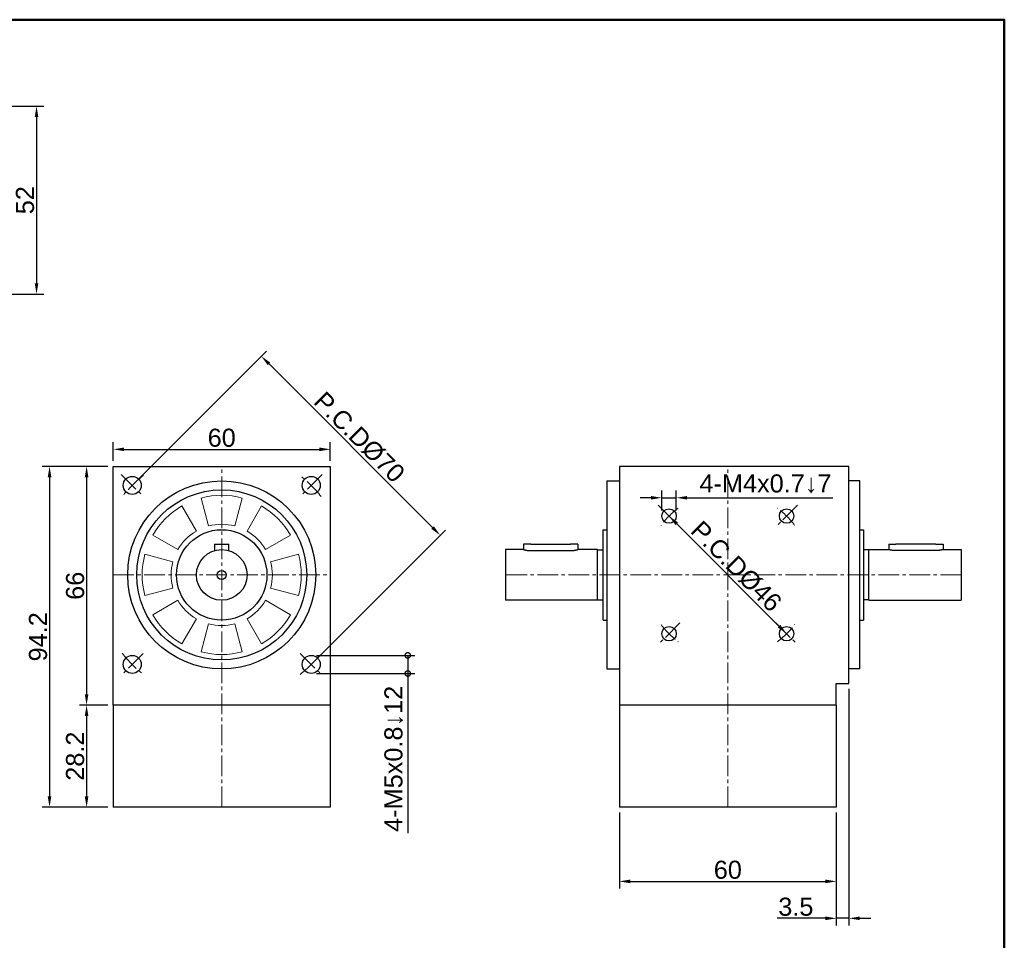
# Model space of a CAD drawing. Header units: millimetres. Extents: x 2723 to 3304, y 721 to 1129.
# Tile 8 of 8: x 3032 to 3304, y 874 to 1129. Entities that reach past the tile are written whole.
import ezdxf

# ---------------------------------------------------------------- set-up
doc = ezdxf.new("R2010")
doc.units = ezdxf.units.MM
doc.linetypes.add('CENTER2', pattern=[28.575, 19.05, -3.175, 3.175, -3.175])
for name, color, linetype, lineweight in [('中心線', 6, 'CENTER2', 5), ('圖框', 7, 'Continuous', 50), ('標註', 4, 'Continuous', 13)]:
    doc.layers.add(name, color=color, linetype=linetype, lineweight=lineweight)
doc.layers.add('產品', color=7, linetype='Continuous')
doc.styles.get("Standard").update_dxf_attribs({"font": 'arial.ttf'})
doc.dimstyles.new('yuetai', dxfattribs={"dimtxt": 5, "dimasz": 3, "dimexe": 2, "dimexo": 1.5, "dimtad": 1, "dimdsep": 46, "dimtxsty": 'Standard', "dimcen": 0, "dimadec": 0, "dimazin": 0, "dimtfac": 1, "dimtmove": 0, "dimatfit": 3, "dimfxl": 1, "dimarcsym": 0})

# ---------------------------------------------------------------- blocks, each defined once
blk = doc.blocks.new('標題欄框 下標註')
at = {"layer": '圖框'}
blk.add_lwpolyline([(2.28, 89.91), (287.28, 89.91), (287.28, 273.91), (2.28, 273.91)], close=True, dxfattribs=at)
blk = doc.blocks.new('*D15')
at = {"layer": 'Defpoints', "color": 0, "transparency": 16777216}
for p in [(2971.05, 1104.65), (2971.05, 1052.65), (3036.55, 1052.65)]:
    blk.add_point(p, dxfattribs=at)
at = {"layer": '標註', "color": 0, "lineweight": -2, "transparency": 16777216}
for p, q in [((2972.55, 1104.65), (3038.55, 1104.65)), ((3036.55, 1101.65), (3036.55, 1055.65)), ((2972.55, 1052.65), (3038.55, 1052.65))]:
    blk.add_line(p, q, dxfattribs=at)
at = {"layer": '標註', "color": 0, "transparency": 16777216}
for points in [[(3036.05, 1101.65), (3037.05, 1101.65), (3036.55, 1104.65)], [(3036.05, 1055.65), (3037.05, 1055.65), (3036.55, 1052.65)]]:
    blk.add_solid(points, dxfattribs=at)
at = {"layer": '標註', "color": 0, "transparency": 16777216, "insert": (3033.38, 1078.65), "char_height": 5, "attachment_point": 5, "rotation": 90}
blk.add_mtext('52', dxfattribs=at)
blk = doc.blocks.new('*D18')
at = {"layer": 'Defpoints', "color": 0, "transparency": 16777216}
for p in [(3057.76, 1005.08), (3050.4, 939.08), (3057.76, 939.08)]:
    blk.add_point(p, dxfattribs=at)
at = {"layer": '標註', "color": 0, "lineweight": -2, "transparency": 16777216}
for p, q in [((3056.26, 1005.08), (3048.4, 1005.08)), ((3050.4, 1002.08), (3050.4, 942.08)), ((3056.26, 939.08), (3048.4, 939.08))]:
    blk.add_line(p, q, dxfattribs=at)
at = {"layer": '標註', "color": 0, "transparency": 16777216}
for points in [[(3049.9, 1002.08), (3050.9, 1002.08), (3050.4, 1005.08)], [(3049.9, 942.08), (3050.9, 942.08), (3050.4, 939.08)]]:
    blk.add_solid(points, dxfattribs=at)
at = {"layer": '標註', "color": 0, "transparency": 16777216, "insert": (3047.23, 972.08), "char_height": 5, "attachment_point": 5, "rotation": 90}
blk.add_mtext('66', dxfattribs=at)
blk = doc.blocks.new('*D19')
at = {"layer": 'Defpoints', "color": 0, "transparency": 16777216}
for p in [(3057.76, 939.08), (3050.4, 910.88), (3057.76, 910.88)]:
    blk.add_point(p, dxfattribs=at)
at = {"layer": '標註', "color": 0, "lineweight": -2, "transparency": 16777216}
for p, q in [((3056.26, 939.08), (3048.4, 939.08)), ((3050.4, 936.08), (3050.4, 913.88)), ((3056.26, 910.88), (3048.4, 910.88))]:
    blk.add_line(p, q, dxfattribs=at)
at = {"layer": '標註', "color": 0, "transparency": 16777216}
for points in [[(3049.9, 936.08), (3050.9, 936.08), (3050.4, 939.08)], [(3049.9, 913.88), (3050.9, 913.88), (3050.4, 910.88)]]:
    blk.add_solid(points, dxfattribs=at)
at = {"layer": '標註', "color": 0, "transparency": 16777216, "insert": (3047.23, 924.98), "char_height": 5, "attachment_point": 5, "rotation": 90}
blk.add_mtext('28.2', dxfattribs=at)
blk = doc.blocks.new('*D34')
at = {"layer": 'Defpoints', "color": 0, "transparency": 16777216}
for p in [(3057.76, 1005.08), (3040.15, 910.88), (3057.76, 910.88)]:
    blk.add_point(p, dxfattribs=at)
at = {"layer": '標註', "color": 0, "lineweight": -2, "transparency": 16777216}
for p, q in [((3056.26, 1005.08), (3038.15, 1005.08)), ((3040.15, 1002.08), (3040.15, 913.88)), ((3056.26, 910.88), (3038.15, 910.88))]:
    blk.add_line(p, q, dxfattribs=at)
at = {"layer": '標註', "color": 0, "transparency": 16777216}
for points in [[(3039.65, 1002.08), (3040.65, 1002.08), (3040.15, 1005.08)], [(3039.65, 913.88), (3040.65, 913.88), (3040.15, 910.88)]]:
    blk.add_solid(points, dxfattribs=at)
at = {"layer": '標註', "color": 0, "transparency": 16777216, "insert": (3036.98, 957.98), "char_height": 5, "attachment_point": 5, "rotation": 90}
blk.add_mtext('94.2', dxfattribs=at)
blk = doc.blocks.new('*D35')
at = {"layer": 'Defpoints', "color": 0, "transparency": 16777216}
for p in [(3211.46, 991.34), (3243.99, 958.82), (3243.99, 958.82)]:
    blk.add_point(p, dxfattribs=at)
at = {"layer": '標註', "color": 0, "lineweight": -2, "transparency": 16777216}
for p, q in [((3212.52, 992.4), (3212.88, 992.76)), ((3213.58, 989.22), (3241.87, 960.94)), ((3245.05, 959.88), (3245.4, 960.23))]:
    blk.add_line(p, q, dxfattribs=at)
at = {"layer": '標註', "color": 0, "transparency": 16777216}
for points in [[(3213.94, 989.58), (3213.23, 988.87), (3211.46, 991.34)], [(3242.22, 961.29), (3241.51, 960.58), (3243.99, 958.82)]]:
    blk.add_solid(points, dxfattribs=at)
at = {"layer": '標註', "color": 0, "transparency": 16777216, "insert": (3230.07, 977.43), "char_height": 5, "attachment_point": 5, "rotation": 315}
blk.add_mtext('P.C.DØ46', dxfattribs=at)
blk = doc.blocks.new('*D36')
at = {"layer": 'Defpoints', "color": 0, "transparency": 16777216}
for p in [(3213.46, 996.4), (3209.46, 991.34), (3213.46, 991.34)]:
    blk.add_point(p, dxfattribs=at)
at = {"layer": '標註', "color": 0, "lineweight": -2, "transparency": 16777216}
for p, q in [((3209.46, 992.84), (3209.46, 998.4)), ((3213.46, 992.84), (3213.46, 998.4)), ((3206.46, 996.4), (3203.46, 996.4)), ((3209.46, 996.4), (3213.46, 996.4)), ((3216.46, 996.4), (3256.8, 996.4))]:
    blk.add_line(p, q, dxfattribs=at)
at = {"layer": '標註', "color": 0, "transparency": 16777216}
for points in [[(3206.46, 996.9), (3206.46, 995.9), (3209.46, 996.4)], [(3216.46, 996.9), (3216.46, 995.9), (3213.46, 996.4)]]:
    blk.add_solid(points, dxfattribs=at)
at = {"layer": '標註', "color": 0, "transparency": 16777216, "insert": (3238.13, 1000.26), "char_height": 5, "attachment_point": 5}
blk.add_mtext('4-M4x0.7↓7', dxfattribs=at)
blk = doc.blocks.new('_DotSmall')
at = {"color": 0, "linetype": 'ByBlock', "const_width": 0.5}
blk.add_lwpolyline([(-0.0625, 0, 1), (0.0625, 0, 1)], format="xyb", close=True, dxfattribs=at)
blk = doc.blocks.new('*D38')
at = {"layer": 'Defpoints', "color": 0, "transparency": 16777216}
for p in [(3112.51, 952.83), (3112.51, 947.83), (3139.21, 947.83)]:
    blk.add_point(p, dxfattribs=at)
at = {"layer": '標註', "color": 0, "lineweight": -2, "transparency": 16777216}
for p, q in [((3114.01, 952.83), (3141.21, 952.83)), ((3139.21, 952.83), (3139.21, 947.83)), ((3114.01, 947.83), (3141.21, 947.83)), ((3139.21, 947.83), (3139.21, 903.66))]:
    blk.add_line(p, q, dxfattribs=at)
at = {"layer": '標註', "color": 0, "lineweight": -2, "transparency": 16777216, "xscale": 3, "yscale": 3, "zscale": 3}
for p, rotation in [((3139.21, 952.83), 90), ((3139.21, 947.83), 270)]:
    blk.add_blockref('_DotSmall', p, dxfattribs=dict(at, rotation=rotation))
at = {"layer": '標註', "color": 0, "transparency": 16777216, "insert": (3135.35, 924.25), "char_height": 5, "attachment_point": 5, "rotation": 90}
blk.add_mtext('4-M5x0.8↓12', dxfattribs=at)
blk = doc.blocks.new('*D39')
at = {"layer": 'Defpoints', "color": 0, "transparency": 16777216}
for p in [(3261.22, 945.08), (3257.72, 910.88), (3257.72, 880.16)]:
    blk.add_point(p, dxfattribs=at)
at = {"layer": '標註', "color": 0, "lineweight": -2, "transparency": 16777216}
for p, q in [((3261.22, 943.58), (3261.22, 878.16)), ((3257.72, 909.38), (3257.72, 878.16)), ((3254.72, 880.16), (3241.34, 880.16)), ((3261.22, 880.16), (3257.72, 880.16)), ((3264.22, 880.16), (3267.22, 880.16))]:
    blk.add_line(p, q, dxfattribs=at)
at = {"layer": '標註', "color": 0, "transparency": 16777216}
for points in [[(3254.72, 880.66), (3254.72, 879.66), (3257.72, 880.16)], [(3264.22, 880.66), (3264.22, 879.66), (3261.22, 880.16)]]:
    blk.add_solid(points, dxfattribs=at)
at = {"layer": '標註', "color": 0, "transparency": 16777216, "insert": (3246.53, 883.34), "char_height": 5, "attachment_point": 5}
blk.add_mtext('3.5', dxfattribs=at)
blk = doc.blocks.new('*D40')
at = {"layer": 'Defpoints', "color": 0, "transparency": 16777216}
for p in [(3197.72, 910.88), (3257.72, 910.88), (3257.72, 890.37)]:
    blk.add_point(p, dxfattribs=at)
at = {"layer": '標註', "color": 0, "lineweight": -2, "transparency": 16777216}
for p, q in [((3197.72, 909.38), (3197.72, 888.37)), ((3257.72, 909.38), (3257.72, 888.37)), ((3200.72, 890.37), (3254.72, 890.37))]:
    blk.add_line(p, q, dxfattribs=at)
at = {"layer": '標註', "color": 0, "transparency": 16777216}
for points in [[(3200.72, 890.87), (3200.72, 889.87), (3197.72, 890.37)], [(3254.72, 890.87), (3254.72, 889.87), (3257.72, 890.37)]]:
    blk.add_solid(points, dxfattribs=at)
at = {"layer": '標註', "color": 0, "transparency": 16777216, "insert": (3227.72, 893.55), "char_height": 5, "attachment_point": 5}
blk.add_mtext('60', dxfattribs=at)
blk = doc.blocks.new('*D44')
at = {"layer": 'Defpoints', "color": 0, "transparency": 16777216}
for p in [(3098.71, 1035.53), (3063.01, 999.83), (3112.51, 950.33)]:
    blk.add_point(p, dxfattribs=at)
at = {"layer": '標註', "color": 0, "lineweight": -2, "transparency": 16777216}
for p, q in [((3064.07, 1000.89), (3100.13, 1036.95)), ((3146.09, 988.15), (3100.84, 1033.41)), ((3113.57, 951.39), (3149.63, 987.45))]:
    blk.add_line(p, q, dxfattribs=at)
at = {"layer": '標註', "color": 0, "transparency": 16777216}
for points in [[(3101.19, 1033.76), (3100.48, 1033.06), (3098.71, 1035.53)], [(3146.44, 988.51), (3145.74, 987.8), (3148.21, 986.03)]]:
    blk.add_solid(points, dxfattribs=at)
at = {"layer": '標註', "color": 0, "transparency": 16777216, "insert": (3125.81, 1013.13), "char_height": 5, "attachment_point": 5, "rotation": 315}
blk.add_mtext('P.C.DØ70', dxfattribs=at)
blk = doc.blocks.new('*D61')
at = {"layer": 'Defpoints', "color": 0, "transparency": 16777216}
for p in [(3117.76, 1009.79), (3057.76, 1005.08), (3117.76, 1005.08)]:
    blk.add_point(p, dxfattribs=at)
at = {"layer": '標註', "color": 0, "lineweight": -2, "transparency": 16777216}
for p, q in [((3057.76, 1006.58), (3057.76, 1011.79)), ((3117.76, 1006.58), (3117.76, 1011.79)), ((3060.76, 1009.79), (3114.76, 1009.79))]:
    blk.add_line(p, q, dxfattribs=at)
at = {"layer": '標註', "color": 0, "transparency": 16777216}
for points in [[(3060.76, 1010.29), (3060.76, 1009.29), (3057.76, 1009.79)], [(3114.76, 1010.29), (3114.76, 1009.29), (3117.76, 1009.79)]]:
    blk.add_solid(points, dxfattribs=at)
at = {"layer": '標註', "color": 0, "transparency": 16777216, "insert": (3087.76, 1012.97), "char_height": 5, "attachment_point": 5}
blk.add_mtext('60', dxfattribs=at)

msp = doc.modelspace()

# ---------------------------------------------------------------- linework, layer by layer
at = {"layer": '中心線', "ltscale": 0.3}
for p, q in [((3087.76, 910.88), (3087.76, 1005.08)), ((3227.725, 910.88), (3227.725, 1005.08)), ((3059.981, 1002.859), (3066.042, 996.798)), ((3115.539, 1002.859), (3109.478, 996.798)), ((3208.431, 994.373), (3214.492, 988.313)), ((3247.018, 994.373), (3240.958, 988.313)), ((3057.76, 975.08), (3117.76, 975.08)), ((3292.225, 975.08), (3166.225, 975.08)), ((3214.492, 961.847), (3208.431, 955.786)), ((3240.958, 961.847), (3247.018, 955.786)), ((3066.042, 953.361), (3059.981, 947.3)), ((3109.478, 953.361), (3115.539, 947.3))]:
    msp.add_line(p, q, dxfattribs=at)
for centre, radius, start, end in [((3087.76, 975.08), 35, 128.22261, 141.77739), ((3087.76, 975.08), 35, 38.22261, 51.77739), ((3227.725, 975.08), 23, 126.54531, 143.45469), ((3227.725, 975.08), 23, 36.54531, 53.45469), ((3227.725, 975.08), 23, 216.54531, 233.45469), ((3227.725, 975.08), 23, 306.54531, 323.45469), ((3087.76, 975.08), 35, 218.22261, 231.77739), ((3087.76, 975.08), 35, 308.22261, 321.77739)]:
    msp.add_arc(centre, radius, start, end, dxfattribs=at)
at = {"layer": '產品'}
for p, q in [((3057.76, 939.08), (3057.76, 1005.08)), ((3057.76, 1005.08), (3117.76, 1005.08)), ((3117.76, 1005.08), (3117.76, 939.08)), ((3197.725, 1005.08), (3197.725, 939.08)), ((3261.225, 1005.08), (3197.725, 1005.08)), ((3261.225, 945.08), (3261.225, 1005.08)), ((3194.225, 1001.08), (3194.225, 949.08)), ((3194.225, 1001.08), (3197.725, 1001.08)), ((3264.225, 1001.08), (3261.225, 1001.08)), ((3264.225, 949.08), (3264.225, 1001.08)), ((3193.225, 962.58), (3193.225, 987.58)), ((3193.225, 987.58), (3194.225, 987.58)), ((3264.225, 987.58), (3265.225, 987.58)), ((3265.225, 987.58), (3265.225, 962.58)), ((3085.76, 983.58), (3089.76, 983.58)), ((3085.76, 983.58), (3085.76, 981.788)), ((3089.76, 981.788), (3089.76, 983.58)), ((3171.225, 983.58), (3171.225, 982.08)), ((3173.225, 983.58), (3171.225, 983.58)), ((3173.225, 983.58), (3184.225, 983.58)), ((3186.225, 983.58), (3184.225, 983.58)), ((3186.225, 983.58), (3186.225, 982.08)), ((3272.225, 983.58), (3272.225, 982.08)), ((3272.225, 983.58), (3274.225, 983.58)), ((3285.225, 983.58), (3274.225, 983.58)), ((3285.225, 983.58), (3287.225, 983.58)), ((3287.225, 983.58), (3287.225, 982.08)), ((3166.225, 982.08), (3166.225, 968.08)), ((3171.225, 982.08), (3166.225, 982.08)), ((3173.225, 981.788), (3184.225, 981.788)), ((3191.725, 982.08), (3186.225, 982.08)), ((3191.725, 968.08), (3191.725, 982.08)), ((3191.725, 981.98), (3193.225, 981.98)), ((3266.725, 981.98), (3265.225, 981.98)), ((3266.725, 968.08), (3266.725, 982.08)), ((3266.725, 982.08), (3272.225, 982.08)), ((3285.225, 981.788), (3274.225, 981.788)), ((3287.225, 982.08), (3292.225, 982.08)), ((3292.225, 982.08), (3292.225, 968.08)), ((3191.725, 968.08), (3166.225, 968.08)), ((3191.725, 968.18), (3193.225, 968.18)), ((3266.725, 968.18), (3265.225, 968.18)), ((3266.725, 968.08), (3292.225, 968.08)), ((3193.225, 962.58), (3194.225, 962.58)), ((3264.225, 962.58), (3265.225, 962.58)), ((3194.225, 949.08), (3197.725, 949.08)), ((3264.225, 949.08), (3261.225, 949.08)), ((3257.725, 939.08), (3257.725, 945.08)), ((3257.725, 945.08), (3261.225, 945.08)), ((3117.76, 939.08), (3057.76, 939.08)), ((3057.76, 939.08), (3057.76, 910.88)), ((3117.76, 939.08), (3117.76, 910.88)), ((3257.725, 939.08), (3197.725, 939.08)), ((3197.725, 939.08), (3197.725, 910.88)), ((3257.725, 939.08), (3257.725, 910.88)), ((3117.76, 910.88), (3057.76, 910.88)), ((3257.725, 910.88), (3197.725, 910.88))]:
    msp.add_line(p, q, dxfattribs=at)
at = {"layer": '產品', "lineweight": 5}
for p, q in [((3076.76, 994.132), (3080.76, 987.204)), ((3084.137, 988.603), (3082.066, 996.33)), ((3093.454, 996.33), (3091.384, 988.603)), ((3094.76, 987.204), (3098.76, 994.132)), ((3075.636, 982.08), (3068.708, 986.08)), ((3106.813, 986.08), (3099.884, 982.08)), ((3066.51, 980.774), (3074.237, 978.703)), ((3101.283, 978.703), (3109.01, 980.774)), ((3074.237, 971.456), (3066.51, 969.386)), ((3109.01, 969.386), (3101.283, 971.456)), ((3068.708, 964.08), (3075.636, 968.08)), ((3099.884, 968.08), (3106.813, 964.08)), ((3080.76, 962.955), (3076.76, 956.027)), ((3082.066, 953.829), (3084.137, 961.557)), ((3091.384, 961.557), (3093.454, 953.829)), ((3098.76, 956.027), (3094.76, 962.955))]:
    msp.add_line(p, q, dxfattribs=at)
at = {"layer": '產品', "flags": 128}
for points in [[(3171.225, 982.08), (3171.229, 982.078), (3171.241, 982.075), (3171.263, 982.069), (3171.292, 982.06), (3171.331, 982.05), (3171.378, 982.037), (3171.433, 982.023), (3171.496, 982.007), (3171.566, 981.99), (3171.642, 981.972), (3171.724, 981.954), (3171.81, 981.935), (3171.903, 981.917), (3172.002, 981.898), (3172.108, 981.88), (3172.219, 981.863), (3172.336, 981.846), (3172.457, 981.831), (3172.582, 981.819), (3172.709, 981.808), (3172.838, 981.799), (3172.968, 981.793), (3173.097, 981.789), (3173.225, 981.788)], [(3184.225, 981.788), (3184.352, 981.789), (3184.481, 981.793), (3184.611, 981.799), (3184.74, 981.808), (3184.867, 981.819), (3184.992, 981.831), (3185.113, 981.846), (3185.23, 981.863), (3185.341, 981.88), (3185.447, 981.898), (3185.546, 981.917), (3185.639, 981.935), (3185.725, 981.954), (3185.807, 981.972), (3185.883, 981.99), (3185.953, 982.007), (3186.016, 982.023), (3186.071, 982.037), (3186.118, 982.05), (3186.157, 982.06), (3186.186, 982.069), (3186.208, 982.075), (3186.22, 982.078), (3186.225, 982.08)], [(3274.225, 981.788), (3274.097, 981.789), (3273.968, 981.793), (3273.838, 981.799), (3273.709, 981.808), (3273.582, 981.819), (3273.457, 981.831), (3273.336, 981.846), (3273.219, 981.863), (3273.108, 981.88), (3273.002, 981.898), (3272.903, 981.917), (3272.81, 981.935), (3272.724, 981.954), (3272.642, 981.972), (3272.566, 981.99), (3272.496, 982.007), (3272.433, 982.023), (3272.378, 982.037), (3272.331, 982.05), (3272.292, 982.06), (3272.263, 982.069), (3272.241, 982.075), (3272.229, 982.078), (3272.225, 982.08)], [(3287.225, 982.08), (3287.22, 982.078), (3287.208, 982.075), (3287.186, 982.069), (3287.157, 982.06), (3287.118, 982.05), (3287.071, 982.037), (3287.016, 982.023), (3286.953, 982.007), (3286.883, 981.99), (3286.807, 981.972), (3286.725, 981.954), (3286.639, 981.935), (3286.546, 981.917), (3286.447, 981.898), (3286.341, 981.88), (3286.23, 981.863), (3286.113, 981.846), (3285.992, 981.831), (3285.867, 981.819), (3285.74, 981.808), (3285.611, 981.799), (3285.481, 981.793), (3285.352, 981.789), (3285.225, 981.788)]]:
    msp.add_lwpolyline(points, dxfattribs=at)
at = {"layer": '產品'}
for centre, radius in [((3063.011, 999.828), 2.5), ((3112.509, 999.828), 2.5), ((3087.76, 975.08), 26), ((3087.76, 975.08), 23.5), ((3211.461, 991.343), 2), ((3243.988, 991.343), 2), ((3087.76, 975.08), 12.5), ((3087.76, 975.08), 7), ((3087.76, 975.08), 1.25), ((3211.461, 958.816), 2), ((3243.988, 958.816), 2), ((3063.011, 950.331), 2.5), ((3112.509, 950.331), 2.5)]:
    msp.add_circle(centre, radius, dxfattribs=at)
at = {"layer": '產品', "lineweight": 5}
for radius, start, end in [(22, 75, 105), (22, 120, 150), (22, 30, 60), (14, 75, 105), (14, 120, 150), (14, 30, 60), (22, 165, 195), (22, 345, 15), (14, 165, 195), (14, 345, 15), (14, 210, 240), (14, 300, 330), (22, 210, 240), (22, 300, 330), (14, 255, 285), (22, 255, 285)]:
    msp.add_arc((3087.76, 975.08), radius, start, end, dxfattribs=at)

# ---------------------------------------------------------------- block references
at = {"layer": '圖框', "xscale": 2.038486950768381, "yscale": 2.038486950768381, "zscale": 2.038486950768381}
msp.add_blockref('標題欄框 下標註', (2718.554, 570.181), dxfattribs=at)

# ---------------------------------------------------------------- dimensions: what is measured, and where the dimension line sits
at = {"layer": '標註'}
for base, p1, p2, picture, middle in [((3036.553, 1052.651), (2971.046, 1104.651), (2971.046, 1052.651), '*D15', (3033.375, 1078.651)), ((3040.154, 910.88), (3057.76, 1005.08), (3057.76, 910.88), '*D34', (3036.976, 957.98)), ((3050.404, 939.08), (3057.76, 1005.08), (3057.76, 939.08), '*D18', (3047.226, 972.08)), ((3050.404, 910.88), (3057.76, 939.08), (3057.76, 910.88), '*D19', (3047.226, 924.98))]:
    dim = msp.add_linear_dim(base=base, p1=p1, p2=p2, angle=90, dimstyle='yuetai', dxfattribs=at)
    dim.commit()
    dim.dimension.update_dxf_attribs({"geometry": picture, "text_midpoint": middle})
for p1, p2, distance, picture, middle in [((3112.509, 950.331), (3063.011, 999.828), -50.491, '*D44', (3125.809, 1013.128)), ((3211.461, 991.343), (3243.988, 958.816), 0, '*D35', (3230.071, 977.426))]:
    dim = msp.add_aligned_dim(p1=p1, p2=p2, distance=distance, text='P.C.DØ<>', dimstyle='yuetai', dxfattribs=at)
    dim.commit()
    dim.dimension.update_dxf_attribs({"geometry": picture, "text_midpoint": middle})
for base, p1, p2, picture, middle in [((3117.76, 1009.792), (3057.76, 1005.08), (3117.76, 1005.08), '*D61', (3087.76, 1012.97)), ((3257.725, 880.164), (3261.225, 945.08), (3257.725, 910.88), '*D39', (3246.531, 883.344)), ((3257.725, 890.368), (3197.725, 910.88), (3257.725, 910.88), '*D40', (3227.725, 893.546))]:
    dim = msp.add_linear_dim(base=base, p1=p1, p2=p2, dimstyle='yuetai', dxfattribs=at)
    dim.commit()
    dim.dimension.update_dxf_attribs({"geometry": picture, "text_midpoint": middle})
dim = msp.add_linear_dim(base=(3213.461, 996.397), p1=(3209.461, 991.343), p2=(3213.461, 991.343), angle=180, text='4-M<>x0.7↓7', dimstyle='yuetai', dxfattribs=at)
dim.commit()
dim.dimension.update_dxf_attribs({"geometry": '*D36', "text_midpoint": (3238.13, 1000.264)})
dim = msp.add_linear_dim(base=(3139.213, 947.831), p1=(3112.509, 952.831), p2=(3112.509, 947.831), angle=270, text='4-M<>x0.8↓12', dimstyle='yuetai', override={"dimblk1": 'DotSmall', "dimblk2": 'DotSmall', "dimsah": 1}, dxfattribs=at)
dim.commit()
dim.dimension.update_dxf_attribs({"geometry": '*D38', "text_midpoint": (3135.347, 924.245)})

doc.saveas('drawing.dxf')
